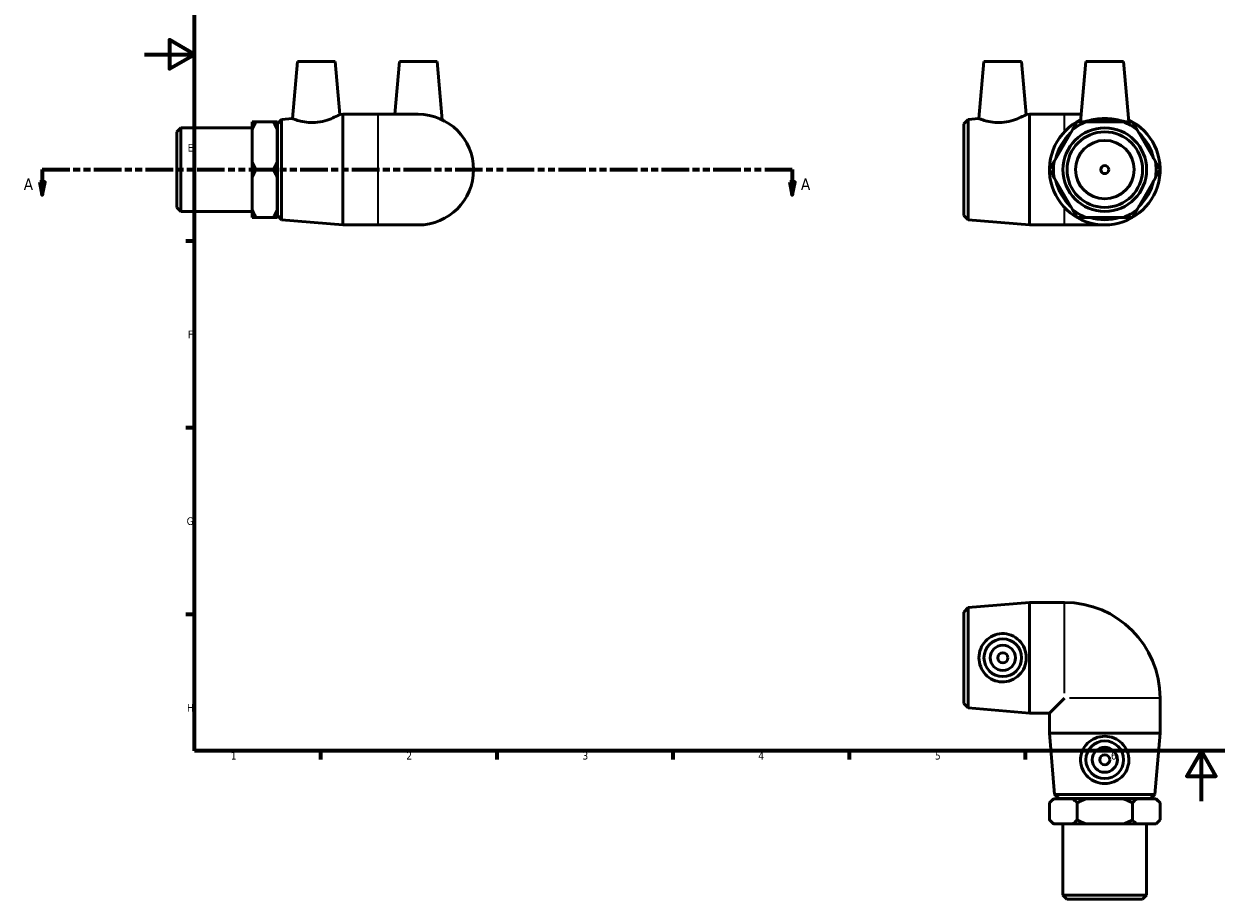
# Model space of a CAD drawing. Header units: millimetres. Extents: x -48 to 901, y -39 to 600.
# Tile 1 of 3: x -48 to 426, y -39 to 309. Entities that reach past the tile are written whole.
import ezdxf

# ---------------------------------------------------------------- set-up
doc = ezdxf.new("R2010")
doc.units = ezdxf.units.MM
doc.linetypes.add('DOUBLE_DASH_CHAIN', pattern=[1.2403, 0.6614, -0.0827, 0.1654, -0.0827, 0.1654, -0.0827])
for name, color, linetype, lineweight in [('Border (ANSI)', 7, 'Continuous', 70), ('Section Line (ANSI)', 7, 'DOUBLE_DASH_CHAIN', 70), ('Visible (ANSI)', 7, 'Continuous', 50), ('Visible Narrow (ANSI)', 7, 'Continuous', 35)]:
    doc.layers.add(name, color=color, linetype=linetype, lineweight=lineweight)
doc.styles.add('Label Text (ANSI)', font='tahoma.ttf')
doc.styles.add('Note Text (ANSI)', font='tahoma.ttf')

# ---------------------------------------------------------------- blocks, each defined once
blk = doc.blocks.new('Borders Default Border')
at = {"layer": 'Border (ANSI)'}
for p, q in [((20, 222.75), (16.55, 222.75)), ((20, 148.5), (16.55, 148.5)), ((20, 74.25), (16.55, 74.25)), ((70.08, 20), (70.08, 16.55)), ((140.17, 20), (140.17, 16.55)), ((210.25, 20), (210.25, 16.55)), ((280.33, 20), (280.33, 16.55)), ((350.42, 20), (350.42, 16.55))]:
    blk.add_line(p, q, dxfattribs=at)
at = {"layer": 'Border (ANSI)', "flags": 128}
for points in [[(20, 20), (20, 574), (821, 574), (821, 20), (20, 20)], [(0, 297), (20, 297), (10, 302.77), (10, 291.23), (20, 297)], [(420.5, 0), (420.5, 20), (414.73, 10), (426.27, 10), (420.5, 20)]]:
    blk.add_lwpolyline(points, dxfattribs=at)
at = {"layer": 'Border (ANSI)', "color": 230, "true_color": 0xff0080, "char_height": 3.05, "attachment_point": 7, "style": 'Note Text (ANSI)'}
for s, insert in [('E', (17.21, 258.35)), ('F', (17.29, 184.1)), ('G', (16.81, 109.79)), ('H', (16.97, 35.6)), ('1', (34.35, 16.55)), ('2', (104.2, 16.55)), ('3', (174.26, 16.49)), ('4', (244.23, 16.55)), ('5', (314.48, 16.49)), ('6', (384.49, 16.49))]:
    blk.add_mtext(s, dxfattribs=dict(at, insert=insert))
blk = doc.blocks.new('2dTransSection0')
at = {"layer": 'Section Line (ANSI)', "linetype": 'DOUBLE_DASH_CHAIN', "ltscale": 16.551283}
blk.add_line((-40.61, 251.18), (257.71, 251.18), dxfattribs=at)
at = {"layer": 'Section Line (ANSI)', "linetype": 'Continuous'}
for p, q in [((-40.61, 251.18), (-29.69, 251.18)), ((-40.61, 251.18), (-40.61, 246.18)), ((246.78, 251.18), (257.71, 251.18)), ((257.71, 251.18), (257.71, 246.18)), ((-41.61, 246.18), (-40.61, 241.18)), ((-39.61, 246.18), (-41.61, 246.18)), ((-40.61, 246.18), (-40.61, 241.18)), ((-40.61, 241.18), (-39.61, 246.18)), ((256.71, 246.18), (257.71, 241.18)), ((258.71, 246.18), (256.71, 246.18)), ((257.71, 246.18), (257.71, 241.18)), ((257.71, 241.18), (258.71, 246.18))]:
    blk.add_line(p, q, dxfattribs=at)
at = {"layer": 'Section Line (ANSI)', "linetype": 'Continuous', "flags": 128}
for points in [[(-41.61, 246.18), (-40.61, 241.18), (-39.61, 246.18), (-41.61, 246.18)], [(256.71, 246.18), (257.71, 241.18), (258.71, 246.18), (256.71, 246.18)]]:
    blk.add_lwpolyline(points, dxfattribs=at)
at = {"layer": 'Section Line (ANSI)'}
for points in [[(-41.61, 246.18), (-40.61, 241.18), (-39.61, 246.18), (-41.61, 246.18)], [(256.71, 246.18), (257.71, 241.18), (258.71, 246.18), (256.71, 246.18)]]:
    blk.add_solid(points, dxfattribs=at)
at = {"layer": 'Section Line (ANSI)', "char_height": 4.57, "attachment_point": 7, "style": 'Label Text (ANSI)'}
for insert in [(-47.98, 243.11), (261.18, 243.11)]:
    blk.add_mtext('A', dxfattribs=dict(at, insert=insert))

msp = doc.modelspace()

# ---------------------------------------------------------------- linework, layer by layer
at = {"layer": 'Visible (ANSI)'}
for p, q in [((60.899, 294.177), (58.913, 271.481)), ((60.899, 294.177), (75.899, 294.177)), ((75.899, 294.177), (77.745, 273.075)), ((101.459, 294.177), (99.621, 273.177)), ((101.459, 294.177), (116.459, 294.177)), ((116.459, 294.177), (118.486, 271.008)), ((333.986, 294.177), (332, 271.481)), ((333.986, 294.177), (348.986, 294.177)), ((348.986, 294.177), (350.832, 273.075)), ((374.546, 294.177), (372.45, 270.23)), ((374.546, 294.177), (389.546, 294.177)), ((389.546, 294.177), (391.641, 270.23)), ((52.959, 269.377), (54.553, 271.112)), ((54.553, 271.112), (58.913, 271.481)), ((54.553, 271.112), (54.553, 231.242)), ((77.745, 273.075), (78.959, 273.177)), ((78.959, 229.177), (78.959, 273.177)), ((78.959, 273.177), (92.959, 273.177)), ((108.959, 273.177), (92.959, 273.177)), ((326.046, 269.377), (327.64, 271.112)), ((327.64, 271.112), (332, 271.481)), ((327.64, 271.112), (327.64, 231.242)), ((350.832, 273.075), (352.046, 273.177)), ((352.046, 229.177), (352.046, 273.177)), ((352.046, 273.177), (366.046, 273.177)), ((372.708, 273.177), (366.046, 273.177)), ((12.959, 266.202), (14.559, 267.802)), ((12.959, 236.153), (12.959, 266.202)), ((14.559, 267.802), (14.559, 234.553)), ((14.559, 267.802), (42.859, 267.802)), ((42.859, 267.018), (42.859, 270.23)), ((42.859, 254.389), (42.859, 267.018)), ((44.459, 270.23), (51.259, 270.23)), ((52.859, 270.23), (52.859, 267.018)), ((52.859, 267.177), (52.959, 267.177)), ((52.859, 267.018), (52.859, 254.389)), ((52.959, 232.977), (52.959, 269.377)), ((326.046, 232.977), (326.046, 269.377)), ((369.191, 267.018), (361.9, 254.389)), ((389.337, 270.23), (374.754, 270.23)), ((402.191, 254.389), (394.9, 267.018)), ((42.859, 247.965), (42.859, 254.389)), ((52.859, 254.389), (52.859, 247.965)), ((42.859, 235.337), (42.859, 247.965)), ((44.459, 251.177), (51.259, 251.177)), ((52.859, 247.965), (52.859, 235.337)), ((361.9, 247.965), (369.191, 235.337)), ((394.9, 235.337), (402.191, 247.965)), ((12.959, 236.153), (14.559, 234.553)), ((14.559, 234.553), (42.859, 234.553)), ((42.859, 232.125), (42.859, 235.337)), ((52.859, 235.337), (52.859, 232.125)), ((52.859, 235.177), (52.959, 235.177)), ((52.959, 232.977), (54.553, 231.242)), ((326.046, 232.977), (327.64, 231.242)), ((51.259, 232.125), (44.459, 232.125)), ((54.553, 231.242), (78.959, 229.177)), ((78.959, 229.177), (92.959, 229.177)), ((92.959, 229.177), (108.959, 229.177)), ((327.64, 231.242), (352.046, 229.177)), ((352.046, 229.177), (366.046, 229.177)), ((366.046, 229.177), (382.046, 229.177)), ((374.754, 232.125), (389.337, 232.125)), ((326.046, 75.229), (327.64, 76.964)), ((327.64, 76.964), (352.046, 79.029)), ((327.64, 76.964), (327.64, 37.094)), ((352.046, 35.029), (352.046, 79.029)), ((352.046, 79.029), (366.046, 79.029)), ((326.046, 38.829), (326.046, 75.229)), ((326.046, 38.829), (327.64, 37.094)), ((366.046, 41.029), (360.046, 35.029)), ((404.046, 27.029), (404.046, 41.029)), ((327.64, 37.094), (352.046, 35.029)), ((352.046, 35.029), (360.046, 35.029)), ((360.046, 27.029), (360.046, 35.029)), ((404.046, 27.029), (360.046, 27.029)), ((362.111, 2.623), (360.046, 27.029)), ((401.98, 2.623), (404.046, 27.029)), ((361.646, 0.929), (360.046, -0.671)), ((361.646, 0.929), (361.9, 0.929)), ((361.9, 0.929), (369.191, 0.929)), ((362.111, 2.623), (401.98, 2.623)), ((363.846, 1.029), (362.111, 2.623)), ((400.246, 1.029), (363.846, 1.029)), ((366.046, 0.929), (366.046, 1.029)), ((369.191, 0.929), (374.754, 0.929)), ((374.754, 0.929), (389.337, 0.929)), ((389.337, 0.929), (394.9, 0.929)), ((394.9, 0.929), (402.191, 0.929)), ((398.046, 0.929), (398.046, 1.029)), ((400.246, 1.029), (401.98, 2.623)), ((402.191, 0.929), (402.446, 0.929)), ((402.446, 0.929), (404.046, -0.671)), ((360.046, -0.671), (360.046, -7.471)), ((371.046, -0.671), (371.046, -7.471)), ((393.046, -7.471), (393.046, -0.671)), ((404.046, -7.471), (404.046, -0.671)), ((361.646, -9.071), (360.046, -7.471)), ((361.9, -9.071), (361.646, -9.071)), ((369.191, -9.071), (361.9, -9.071)), ((365.421, -37.371), (365.421, -9.071)), ((374.754, -9.071), (369.191, -9.071)), ((389.337, -9.071), (374.754, -9.071)), ((394.9, -9.071), (389.337, -9.071)), ((402.191, -9.071), (394.9, -9.071)), ((398.67, -37.371), (398.67, -9.071)), ((402.446, -9.071), (402.191, -9.071)), ((402.446, -9.071), (404.046, -7.471)), ((365.421, -37.371), (398.67, -37.371)), ((367.021, -38.971), (365.421, -37.371)), ((397.07, -38.971), (398.67, -37.371)), ((397.07, -38.971), (367.021, -38.971))]:
    msp.add_line(p, q, dxfattribs=at)
for centre, radius in [((382.046, 251.177), 16.625), ((382.046, 251.177), 15.024), ((382.046, 251.177), 11.637), ((382.046, 251.177), 1.6), ((341.486, 57.029), 7.5), ((341.486, 57.029), 5), ((341.486, 57.029), 2), ((382.046, 16.469), 7.5), ((382.046, 16.469), 5), ((382.046, 16.469), 2)]:
    msp.add_circle(centre, radius, dxfattribs=at)
for centre, radius, start, end in [((108.959, 251.177), 22, 270, 90), ((382.046, 251.177), 22, 115.66128, 64.33872), ((382.046, 251.177), 19.935, 72.88943, 107.11057), ((382.046, 251.177), 19.935, 132.88943, 167.11057), ((382.046, 251.177), 20.4, 110.941, 129.059), ((382.046, 251.177), 20.4, 50.941, 69.059), ((382.046, 251.177), 19.935, 12.88943, 47.11057), ((382.046, 251.177), 20.4, 170.941, 189.059), ((382.046, 251.177), 20.4, 350.941, 9.059), ((382.046, 251.177), 19.935, 192.88943, 227.11057), ((382.046, 251.177), 19.935, 312.88943, 347.11057), ((382.046, 251.177), 20.4, 230.941, 249.059), ((382.046, 251.177), 20.4, 290.941, 309.059), ((382.046, 251.177), 19.935, 252.88943, 287.11057), ((366.046, 41.029), 38, 0, 90)]:
    msp.add_arc(centre, radius, start, end, dxfattribs=at)
for points, knots in [([(67.964, 269.927), (66.796, 269.839), (65.564, 269.873), (63.328, 270.146), (62.322, 270.376), (60.739, 270.812), (60.053, 271.051), (59.139, 271.387), (58.913, 271.481), (58.913, 271.481)], [0, 0, 0, 0, 0.3515946, 0.3515946, 0.7031892, 0.7031892, 1.0576098, 1.0576098, 1.4120305, 1.4120305, 1.4120305, 1.4120305]), ([(77.745, 273.075), (77.745, 273.075), (77.495, 272.939), (76.509, 272.441), (75.775, 272.084), (74.076, 271.363), (72.985, 270.947), (70.566, 270.272), (69.236, 270.023), (67.964, 269.927)], [4.3336738, 4.3336738, 4.3336738, 4.3336738, 4.7055805, 4.7055805, 5.0774873, 5.0774873, 5.4603869, 5.4603869, 5.8432866, 5.8432866, 5.8432866, 5.8432866]), ([(341.051, 269.927), (339.883, 269.839), (338.651, 269.873), (336.415, 270.146), (335.409, 270.376), (333.826, 270.812), (333.14, 271.051), (332.226, 271.387), (332, 271.481), (332, 271.481)], [0, 0, 0, 0, 0.3515946, 0.3515946, 0.7031892, 0.7031892, 1.0576098, 1.0576098, 1.4120305, 1.4120305, 1.4120305, 1.4120305]), ([(350.832, 273.075), (350.832, 273.075), (350.582, 272.939), (349.596, 272.441), (348.862, 272.084), (347.163, 271.363), (346.072, 270.947), (343.653, 270.272), (342.323, 270.023), (341.051, 269.927)], [4.3336738, 4.3336738, 4.3336738, 4.3336738, 4.7055805, 4.7055805, 5.0774873, 5.0774873, 5.4603869, 5.4603869, 5.8432866, 5.8432866, 5.8432866, 5.8432866]), ([(390.021, 270.23), (389.629, 270.342), (389.181, 270.469), (387.857, 270.812), (386.798, 271.051), (384.483, 271.387), (383.227, 271.481), (380.864, 271.481), (379.608, 271.387), (377.293, 271.051), (376.234, 270.812), (374.91, 270.469), (374.462, 270.342), (374.07, 270.23)], [0.5034365, 0.5034365, 0.5034365, 0.5034365, 0.7031892, 0.7031892, 1.0576098, 1.0576098, 1.4120305, 1.4120305, 1.7664511, 1.7664511, 2.1208717, 2.1208717, 2.3206244, 2.3206244, 2.3206244, 2.3206244]), ([(341.051, 47.417), (339.883, 47.462), (338.651, 47.747), (336.415, 48.782), (335.409, 49.531), (333.826, 51.217), (333.14, 52.276), (332.226, 54.591), (332, 55.847), (332, 58.21), (332.226, 59.467), (333.14, 61.781), (333.826, 62.84), (335.409, 64.527), (336.415, 65.276), (338.651, 66.311), (339.883, 66.596), (342.323, 66.69), (343.653, 66.463), (346.072, 65.486), (347.163, 64.738), (348.862, 63.027), (349.596, 61.955), (350.582, 59.576), (350.832, 58.268), (350.832, 55.789), (350.582, 54.482), (349.596, 52.103), (348.862, 51.03), (347.163, 49.32), (346.072, 48.571), (343.653, 47.595), (342.323, 47.368), (341.051, 47.417)], [0, 0, 0, 0, 0.3515946, 0.3515946, 0.7031892, 0.7031892, 1.0576098, 1.0576098, 1.4120305, 1.4120305, 1.7664511, 1.7664511, 2.1208717, 2.1208717, 2.4724663, 2.4724663, 2.8240609, 2.8240609, 3.2069606, 3.2069606, 3.5898602, 3.5898602, 3.961767, 3.961767, 4.3336738, 4.3336738, 4.7055805, 4.7055805, 5.0774873, 5.0774873, 5.4603869, 5.4603869, 5.8432866, 5.8432866, 5.8432866, 5.8432866]), ([(391.657, 16.034), (391.612, 14.867), (391.327, 13.635), (390.293, 11.398), (389.544, 10.392), (387.857, 8.81), (386.798, 8.123), (384.483, 7.209), (383.227, 6.983), (380.864, 6.983), (379.608, 7.209), (377.293, 8.123), (376.234, 8.81), (374.548, 10.392), (373.799, 11.398), (372.764, 13.635), (372.479, 14.867), (372.385, 17.306), (372.612, 18.637), (373.588, 21.055), (374.336, 22.147), (376.047, 23.845), (377.119, 24.579), (379.498, 25.565), (380.806, 25.815), (383.285, 25.815), (384.593, 25.565), (386.972, 24.579), (388.044, 23.845), (389.755, 22.147), (390.503, 21.055), (391.479, 18.637), (391.706, 17.306), (391.657, 16.034)], [0, 0, 0, 0, 0.3515946, 0.3515946, 0.7031892, 0.7031892, 1.0576098, 1.0576098, 1.4120305, 1.4120305, 1.7664511, 1.7664511, 2.1208717, 2.1208717, 2.4724663, 2.4724663, 2.8240609, 2.8240609, 3.2069606, 3.2069606, 3.5898602, 3.5898602, 3.961767, 3.961767, 4.3336738, 4.3336738, 4.7055805, 4.7055805, 5.0774873, 5.0774873, 5.4603869, 5.4603869, 5.8432866, 5.8432866, 5.8432866, 5.8432866])]:
    msp.add_open_spline(points, degree=3, knots=knots, dxfattribs=at)
for points in [[(42.859, 267.018), (43.496, 268.563), (44.459, 270.23)], [(44.459, 270.23), (43.496, 270.23), (42.859, 270.23)], [(51.259, 270.23), (52.221, 268.563), (52.859, 267.018)], [(52.859, 270.23), (52.221, 270.23), (51.259, 270.23)], [(371.046, 270.23), (370.083, 268.563), (369.191, 267.018)], [(374.754, 270.23), (372.97, 270.23), (371.046, 270.23)], [(393.046, 270.23), (391.121, 270.23), (389.337, 270.23)], [(394.9, 267.018), (394.008, 268.563), (393.046, 270.23)], [(44.459, 251.177), (43.496, 252.844), (42.859, 254.389)], [(52.859, 254.389), (52.221, 252.844), (51.259, 251.177)], [(361.9, 254.389), (361.008, 252.844), (360.046, 251.177)], [(404.046, 251.177), (403.083, 252.844), (402.191, 254.389)], [(42.859, 247.965), (43.496, 249.511), (44.459, 251.177)], [(51.259, 251.177), (52.221, 249.511), (52.859, 247.965)], [(360.046, 251.177), (361.008, 249.511), (361.9, 247.965)], [(402.191, 247.965), (403.083, 249.511), (404.046, 251.177)], [(44.459, 232.125), (43.496, 233.791), (42.859, 235.337)], [(52.859, 235.337), (52.221, 233.791), (51.259, 232.125)], [(369.191, 235.337), (370.083, 233.791), (371.046, 232.125)], [(393.046, 232.125), (394.008, 233.791), (394.9, 235.337)], [(42.859, 232.125), (43.496, 232.125), (44.459, 232.125)], [(51.259, 232.125), (52.221, 232.125), (52.859, 232.125)], [(371.046, 232.125), (372.97, 232.125), (374.754, 232.125)], [(389.337, 232.125), (391.121, 232.125), (393.046, 232.125)], [(360.046, -0.671), (361.008, 0.291), (361.9, 0.929)], [(369.191, 0.929), (370.083, 0.291), (371.046, -0.671)], [(371.046, -0.671), (372.97, 0.291), (374.754, 0.929)], [(389.337, 0.929), (391.121, 0.291), (393.046, -0.671)], [(393.046, -0.671), (394.008, 0.291), (394.9, 0.929)], [(402.191, 0.929), (403.083, 0.291), (404.046, -0.671)], [(361.9, -9.071), (361.008, -8.433), (360.046, -7.471)], [(371.046, -7.471), (370.083, -8.433), (369.191, -9.071)], [(374.754, -9.071), (372.97, -8.433), (371.046, -7.471)], [(393.046, -7.471), (391.121, -8.433), (389.337, -9.071)], [(394.9, -9.071), (394.008, -8.433), (393.046, -7.471)], [(404.046, -7.471), (403.083, -8.433), (402.191, -9.071)]]:
    msp.add_rational_spline(points, [1, 1.00384797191, 1], degree=2, dxfattribs=at)
at = {"layer": 'Visible Narrow (ANSI)'}
for p, q in [((92.959, 229.448), (92.959, 272.907)), ((366.046, 266.916), (366.046, 273.159)), ((366.046, 229.196), (366.046, 235.439)), ((366.046, 42.939), (366.046, 78.873)), ((403.889, 41.029), (367.956, 41.029))]:
    msp.add_line(p, q, dxfattribs=at)

# ---------------------------------------------------------------- block references
msp.add_blockref('Borders Default Border', (0, 0))
at = {"layer": 'Section Line (ANSI)'}
msp.add_blockref('2dTransSection0', (0, 0), dxfattribs=at)

doc.saveas('drawing.dxf')
